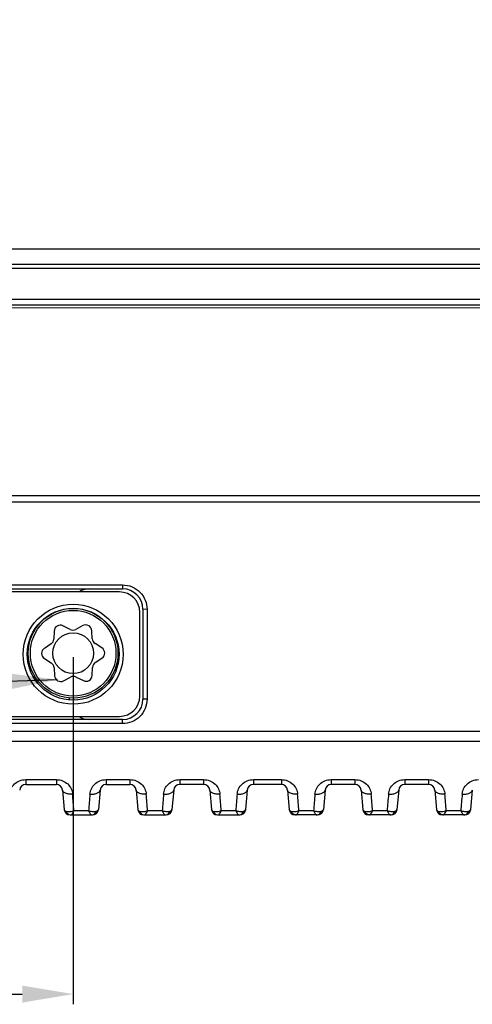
# Model space of a CAD drawing. Header units: millimetres. Extents: x 3489 to 4105, y -1201 to -766.
# Tile 9 of 55: x 3716 to 3738, y -1050 to -1002. Entities that reach past the tile are written whole.
import ezdxf

# ---------------------------------------------------------------- set-up
doc = ezdxf.new("R2010")
doc.units = ezdxf.units.MM
doc.styles.add('HANA', font='arial.ttf')
doc.dimstyles.new('HANA$0', dxfattribs={"dimtxt": 2.5, "dimasz": 2.5, "dimexe": 0.5, "dimexo": 0.2, "dimgap": 0.5, "dimtad": 1, "dimzin": 1, "dimdsep": 46, "dimtxsty": 'HANA', "dimcen": 0, "dimclrd": 3, "dimclre": 3, "dimclrt": 4, "dimadec": 0, "dimazin": 0, "dimtfac": 1, "dimtmove": 0, "dimatfit": 3, "dimfxl": 0, "dimtzin": 0, "dimarcsym": 0})
doc.dimstyles.new('HANA$2', dxfattribs={"dimtxt": 2.5, "dimasz": 2.5, "dimexe": 0.5, "dimexo": 0.2, "dimgap": 0.5, "dimtad": 1, "dimtih": 1, "dimtoh": 1, "dimzin": 1, "dimdsep": 46, "dimtxsty": 'HANA', "dimcen": 0, "dimclrd": 3, "dimclre": 3, "dimclrt": 4, "dimadec": 0, "dimazin": 0, "dimtfac": 1, "dimtmove": 0, "dimatfit": 3, "dimfxl": 0, "dimtzin": 0, "dimarcsym": 0})
doc.dimstyles.new('HANA$7', dxfattribs={"dimtxt": 2.5, "dimasz": 2.5, "dimexe": 0.5, "dimexo": 0.2, "dimgap": 0.5, "dimtad": 1, "dimzin": 1, "dimdsep": 46, "dimtxsty": 'HANA', "dimcen": 0, "dimclrd": 3, "dimclre": 3, "dimclrt": 4, "dimadec": 0, "dimazin": 0, "dimtfac": 1, "dimtmove": 0, "dimatfit": 3, "dimfxl": 0, "dimtzin": 0, "dimarcsym": 0})

# ---------------------------------------------------------------- blocks, each defined once
blk = doc.blocks.new('*D32')
at = {"color": 3, "lineweight": -2}
for p, q in [((3703.589, -1033.413), (3703.589, -1050.423)), ((3718.589, -1033.413), (3718.589, -1050.423)), ((3703.589, -1049.923), (3682.592, -1049.923)), ((3706.089, -1049.923), (3716.089, -1049.923))]:
    blk.add_line(p, q, dxfattribs=at)
at = {"color": 3}
for points in [[(3706.089, -1049.507), (3706.089, -1050.34), (3703.589, -1049.923)], [(3716.089, -1050.34), (3716.089, -1049.507), (3718.589, -1049.923)]]:
    blk.add_solid(points, dxfattribs=at)
at = {"layer": 'Defpoints', "color": 0}
for p in [(3703.589, -1033.213), (3718.589, -1033.213), (3718.589, -1049.923)]:
    blk.add_point(p, dxfattribs=at)
at = {"color": 4, "insert": (3691.559, -1048.147), "char_height": 2.5, "attachment_point": 5, "style": 'HANA'}
blk.add_mtext('15.00%%P0.15', dxfattribs=at)
blk = doc.blocks.new('*D59')
at = {"color": 3, "lineweight": -2}
for start, end in [(116.3884, 133.672), (46.328, 63.6116)]:
    blk.add_arc((3347.853, -1052.706), 14.592, start, end, dxfattribs=at)
at = {"color": 3}
for points in [[(3337.465, -1041.875), (3338.089, -1042.426), (3336.123, -1044.026)], [(3357.618, -1042.426), (3358.242, -1041.875), (3359.584, -1044.026)]]:
    blk.add_solid(points, dxfattribs=at)
at = {"layer": 'Defpoints', "color": 0}
for p in [(3343.385, -1038.814), (3331.099, -1040.308), (3363.483, -1041.141), (3339.931, -1046.843), (3354.867, -1047.516)]:
    blk.add_point(p, dxfattribs=at)
at = {"color": 3, "insert": (3347.853, -1038.113), "char_height": 2.5, "attachment_point": 5, "style": 'HANA'}
blk.add_mtext('ME107%%D', dxfattribs=at)

msp = doc.modelspace()

# ---------------------------------------------------------------- linework, layer by layer
at = {"color": 7, "linetype": 'Continuous'}
for p, q in [((3691.189, -1013.391), (3804.989, -1013.391)), ((3690.452, -1014.334), (3805.726, -1014.334)), ((3690.652, -1014.141), (3805.526, -1014.141)), ((3690.399, -1015.852), (3805.779, -1015.852)), ((3689.044, -1016.141), (3807.134, -1016.141)), ((3699.484, -1016.272), (3748.089, -1016.273)), ((3748.089, -1025.491), (3689.887, -1025.491)), ((3699.439, -1025.791), (3742.589, -1025.792)), ((3701.164, -1029.864), (3721.014, -1029.864)), ((3721.014, -1029.864), (3721.014, -1030.06)), ((3701.164, -1030.06), (3721.014, -1030.06)), ((3720.864, -1030.21), (3701.314, -1030.21)), ((3721.864, -1035.31), (3721.864, -1031.21)), ((3722.014, -1031.06), (3722.014, -1035.46)), ((3722.214, -1031.064), (3722.014, -1031.06)), ((3722.214, -1031.064), (3722.214, -1035.464)), ((3718.443, -1032.045), (3718.089, -1031.868)), ((3719.065, -1031.86), (3718.715, -1032.042)), ((3717.655, -1032.124), (3717.638, -1032.519)), ((3719.528, -1032.502), (3719.503, -1032.107)), ((3717.504, -1032.756), (3717.175, -1032.974)), ((3719.999, -1032.949), (3719.666, -1032.737)), ((3716.46, -1033.846), (3716.46, -1033.767)), ((3716.46, -1033.846), (3716.482, -1033.846)), ((3717.179, -1033.477), (3717.512, -1033.689)), ((3719.674, -1033.67), (3720.004, -1033.452)), ((3717.651, -1033.924), (3717.675, -1034.318)), ((3719.523, -1034.302), (3719.54, -1033.907)), ((3718.113, -1034.566), (3718.463, -1034.384)), ((3718.736, -1034.381), (3719.089, -1034.557)), ((3718.389, -1035.404), (3718.389, -1035.46)), ((3722.214, -1035.464), (3722.014, -1035.46)), ((3721.014, -1036.46), (3701.164, -1036.46)), ((3721.014, -1036.664), (3701.164, -1036.664)), ((3701.314, -1036.31), (3720.864, -1036.31)), ((3721.014, -1036.664), (3721.014, -1036.46)), ((3716.264, -1039.409), (3716.264, -1039.647)), ((3716.264, -1039.409), (3717.764, -1039.409)), ((3716.264, -1039.647), (3717.764, -1039.647)), ((3717.764, -1039.409), (3717.764, -1039.647)), ((3720.207, -1039.409), (3720.207, -1039.647)), ((3720.207, -1039.409), (3721.377, -1039.409)), ((3720.207, -1039.647), (3721.377, -1039.647)), ((3721.377, -1039.409), (3721.377, -1039.647)), ((3723.82, -1039.409), (3723.82, -1039.647)), ((3723.82, -1039.409), (3724.99, -1039.409)), ((3724.99, -1039.647), (3723.82, -1039.647)), ((3724.99, -1039.409), (3724.99, -1039.647)), ((3727.433, -1039.409), (3728.803, -1039.409)), ((3727.433, -1039.409), (3727.433, -1039.647)), ((3728.803, -1039.647), (3727.433, -1039.647)), ((3728.803, -1039.409), (3728.803, -1039.647)), ((3731.246, -1039.409), (3732.416, -1039.409)), ((3731.246, -1039.409), (3731.246, -1039.647)), ((3732.416, -1039.647), (3731.246, -1039.647)), ((3732.416, -1039.409), (3732.416, -1039.647)), ((3734.859, -1039.409), (3736.029, -1039.409)), ((3734.859, -1039.409), (3734.859, -1039.647)), ((3736.029, -1039.647), (3734.859, -1039.647)), ((3736.029, -1039.409), (3736.029, -1039.647)), ((3718.063, -1039.921), (3718.146, -1040.867)), ((3719.908, -1039.921), (3719.825, -1040.867)), ((3721.676, -1039.921), (3721.759, -1040.867)), ((3723.521, -1039.921), (3723.438, -1040.867)), ((3725.289, -1039.921), (3725.372, -1040.867)), ((3727.134, -1039.921), (3727.051, -1040.867)), ((3729.102, -1039.921), (3729.185, -1040.867)), ((3730.947, -1039.921), (3730.864, -1040.867)), ((3732.715, -1039.921), (3732.798, -1040.867)), ((3734.56, -1039.921), (3734.477, -1040.867)), ((3736.328, -1039.921), (3736.411, -1040.867)), ((3738.173, -1039.921), (3738.09, -1040.867)), ((3718.381, -1041.12), (3718.446, -1041.139)), ((3718.589, -1041.014), (3718.628, -1040.935)), ((3719.343, -1040.935), (3718.628, -1040.935)), ((3719.343, -1040.935), (3718.628, -1040.935)), ((3719.59, -1041.12), (3719.648, -1041.083)), ((3719.731, -1040.966), (3719.707, -1040.975)), ((3721.994, -1041.12), (3722.059, -1041.139)), ((3722.202, -1041.014), (3722.241, -1040.935)), ((3722.956, -1040.935), (3722.241, -1040.935)), ((3722.956, -1040.935), (3722.241, -1040.935)), ((3723.203, -1041.12), (3723.261, -1041.083)), ((3723.344, -1040.966), (3723.32, -1040.975)), ((3725.607, -1041.12), (3725.672, -1041.139)), ((3725.815, -1041.014), (3725.854, -1040.935)), ((3726.569, -1040.935), (3725.854, -1040.935)), ((3726.569, -1040.935), (3725.854, -1040.935)), ((3726.816, -1041.12), (3726.874, -1041.083)), ((3726.957, -1040.966), (3726.933, -1040.975)), ((3729.42, -1041.12), (3729.362, -1041.083)), ((3729.624, -1041.021), (3729.667, -1040.935)), ((3730.382, -1040.935), (3729.667, -1040.935)), ((3730.382, -1040.935), (3729.667, -1040.935)), ((3730.628, -1041.12), (3730.687, -1041.083)), ((3730.77, -1040.966), (3730.746, -1040.975)), ((3733.033, -1041.12), (3732.975, -1041.083)), ((3733.237, -1041.021), (3733.28, -1040.935)), ((3733.995, -1040.935), (3733.28, -1040.935)), ((3733.995, -1040.935), (3733.28, -1040.935)), ((3734.241, -1041.12), (3734.3, -1041.083)), ((3734.383, -1040.966), (3734.359, -1040.975)), ((3736.646, -1041.12), (3736.588, -1041.083)), ((3736.85, -1041.021), (3736.893, -1040.935)), ((3737.608, -1040.935), (3736.893, -1040.935)), ((3737.854, -1041.12), (3737.912, -1041.083)), ((3737.996, -1040.966), (3737.971, -1040.975)), ((3718.445, -1041.141), (3719.526, -1041.141)), ((3722.058, -1041.141), (3723.139, -1041.141)), ((3725.671, -1041.141), (3726.752, -1041.141)), ((3730.565, -1041.141), (3729.484, -1041.141)), ((3734.178, -1041.141), (3733.096, -1041.141)), ((3737.791, -1041.141), (3736.709, -1041.141))]:
    msp.add_line(p, q, dxfattribs=at)
for centre, radius in [((3718.589, -1033.264), 2.45), ((3718.589, -1033.26), 2.25), ((3718.589, -1033.213), 2.2), ((3718.589, -1033.213), 2.1), ((3718.589, -1033.213), 1)]:
    msp.add_circle(centre, radius, dxfattribs=at)
for centre, radius, start, end in [((3719.389, -1031.06), 1, 90, 121.6884), ((3720.864, -1031.21), 1, 0, 90), ((3721.014, -1031.06), 1, 0, 90), ((3719.589, -1031.21), 1, 168.4683, 168.651), ((3717.955, -1032.137), 0.3, 63.4951, 177.5226), ((3719.204, -1032.126), 0.3, 3.4951, 117.5226), ((3715.541, -1032.666), 0.994, 11.0629, 14.525), ((3714.589, -1032.873), 2.2, 19.2966, 20.1953), ((3718.576, -1031.776), 0.3, 243.4951, 297.5226), ((3715.46, -1032.679), 1, 1.0824, 7.1307), ((3717.339, -1032.506), 0.3, 303.4951, 357.5226), ((3719.827, -1032.484), 0.3, 183.4951, 237.5226), ((3717.34, -1033.224), 0.3, 123.4951, 237.5226), ((3719.838, -1033.202), 0.3, 303.4951, 57.5226), ((3715.46, -1033.846), 1, 353.0708, 0), ((3717.351, -1033.942), 0.3, 3.4951, 57.5226), ((3719.84, -1033.92), 0.3, 123.4951, 177.5226), ((3715.54, -1033.859), 0.995, 345.657, 352.9586), ((3714.589, -1033.647), 2.2, 339.8046, 342.3523), ((3717.974, -1034.3), 0.3, 183.4951, 297.5226), ((3718.602, -1034.65), 0.3, 63.4951, 117.5226), ((3719.223, -1034.289), 0.3, 243.4951, 357.5226), ((3720.864, -1035.31), 1, 270, 0), ((3719.389, -1035.46), 1, 180, 182.3853), ((3719.589, -1035.31), 1, 185.8883, 191.5317), ((3721.014, -1035.46), 1, 270, 0), ((3719.389, -1035.46), 1, 238.3116, 270), ((3716.264, -1039.947), 0.3, 90, 175), ((3717.764, -1039.947), 0.3, 5, 90), ((3720.207, -1039.947), 0.3, 90, 175), ((3721.377, -1039.947), 0.3, 5, 90), ((3723.82, -1039.947), 0.3, 90, 175), ((3724.99, -1039.947), 0.3, 5, 90), ((3727.433, -1039.947), 0.3, 90, 175), ((3728.803, -1039.947), 0.3, 5, 90), ((3731.246, -1039.947), 0.3, 90, 175), ((3732.416, -1039.947), 0.3, 5, 90), ((3734.859, -1039.947), 0.3, 90, 175), ((3736.029, -1039.947), 0.3, 5, 90), ((3618.486, -1048.747), 100.446, 4.46092, 4.92693), ((3820.375, -1048.817), 101.339, 175.07692, 175.53882), ((3621.976, -1048.758), 100.57, 4.46131, 4.92673), ((3824.031, -1048.821), 101.382, 175.07664, 175.53832), ((3625.554, -1048.761), 100.604, 4.46161, 4.92686), ((3827.761, -1048.831), 101.5, 175.07674, 175.53787), ((3629.331, -1048.764), 100.641, 4.46186, 4.92692), ((3831.677, -1048.84), 101.603, 175.07679, 175.53744), ((3632.895, -1048.768), 100.69, 4.46207, 4.92689), ((3835.359, -1048.846), 101.673, 175.07674, 175.53706), ((3636.45, -1048.773), 100.748, 4.46222, 4.92676), ((3839.012, -1048.85), 101.712, 175.0766, 175.53673), ((3718.445, -1040.841), 0.3, 185, 270), ((3717.836, -1040.612), 0.854, 329.4824, 331.8584), ((3719.526, -1040.841), 0.3, 270, 355), ((3719.439, -1040.849), 0.314, 331.4729, 338.2316), ((3722.058, -1040.841), 0.3, 185, 270), ((3721.449, -1040.612), 0.854, 329.4836, 331.8593), ((3723.139, -1040.841), 0.3, 270, 355), ((3723.052, -1040.849), 0.314, 331.4729, 338.2315), ((3725.671, -1040.841), 0.3, 185, 270), ((3725.062, -1040.612), 0.853, 329.4801, 331.8561), ((3726.752, -1040.841), 0.3, 270, 355), ((3726.665, -1040.849), 0.314, 331.4735, 338.2323), ((3729.484, -1040.841), 0.3, 185, 270), ((3729.571, -1040.849), 0.314, 201.77, 208.528), ((3728.888, -1040.62), 0.838, 329.5621, 331.4027), ((3730.565, -1040.841), 0.3, 270, 355), ((3730.478, -1040.849), 0.314, 331.4731, 338.232), ((3733.096, -1040.841), 0.3, 185, 270), ((3733.184, -1040.849), 0.314, 201.7719, 208.5296), ((3732.502, -1040.62), 0.838, 329.559, 331.4), ((3734.178, -1040.841), 0.3, 270, 355), ((3734.091, -1040.849), 0.314, 331.4722, 338.2309), ((3736.709, -1040.841), 0.3, 185, 270), ((3736.797, -1040.849), 0.314, 201.7739, 208.5312), ((3736.115, -1040.62), 0.838, 329.5566, 331.3978), ((3737.791, -1040.841), 0.3, 270, 355), ((3737.704, -1040.849), 0.314, 331.4708, 338.2294), ((3718.479, -1040.912), 0.229, 261.6175, 269.966), ((3722.092, -1040.912), 0.229, 261.6175, 269.966), ((3725.705, -1040.912), 0.229, 261.6174, 269.966)]:
    msp.add_arc(centre, radius, start, end, dxfattribs=at)
for points, knots in [([(3721.014, -1029.864), (3721.171, -1029.864), (3721.489, -1029.927), (3721.89, -1030.198), (3722.154, -1030.599), (3722.214, -1030.912), (3722.214, -1031.064)], [0, 0, 0, 0, 0.251504, 0.503453, 0.756457, 1, 1, 1, 1]), ([(3722.214, -1035.464), (3722.214, -1035.619), (3722.151, -1035.935), (3721.884, -1036.336), (3721.483, -1036.601), (3721.168, -1036.664), (3721.014, -1036.664)], [0, 0, 0, 0, 0.248831, 0.500637, 0.752778, 1, 1, 1, 1]), ([(3748.089, -1037.048), (3744.035, -1037.048), (3735.927, -1037.048), (3725.791, -1037.049), (3717.683, -1037.049), (3711.602, -1037.05), (3705.52, -1037.05), (3701.466, -1037.051), (3699.439, -1037.039)], [0, 0, 0, 0, 0.25, 0.5, 0.625, 0.75, 0.875, 1, 1, 1, 1]), ([(3748.089, -1037.535), (3744.035, -1037.535), (3735.926, -1037.535), (3725.789, -1037.536), (3717.679, -1037.536), (3711.597, -1037.537), (3705.517, -1037.536), (3701.465, -1037.538), (3699.441, -1037.528)], [0, 0, 0, 0, 0.25, 0.500063, 0.625099, 0.750125, 0.875137, 1, 1, 1, 1]), ([(3715.467, -1040.12), (3715.475, -1040.029), (3715.523, -1039.843), (3715.696, -1039.606), (3715.956, -1039.446), (3716.161, -1039.409), (3716.264, -1039.409)], [0, 0, 0, 0, 0.236173, 0.479572, 0.734654, 1, 1, 1, 1]), ([(3717.764, -1039.409), (3717.868, -1039.409), (3718.072, -1039.446), (3718.332, -1039.606), (3718.505, -1039.843), (3718.553, -1040.029), (3718.561, -1040.12)], [0, 0, 0, 0, 0.265265, 0.520362, 0.763793, 1, 1, 1, 1]), ([(3719.41, -1040.12), (3719.418, -1040.029), (3719.466, -1039.843), (3719.639, -1039.607), (3719.898, -1039.446), (3720.103, -1039.409), (3720.207, -1039.409)], [0, 0, 0, 0, 0.236166, 0.479559, 0.734642, 1, 1, 1, 1]), ([(3721.377, -1039.409), (3721.48, -1039.409), (3721.685, -1039.446), (3721.945, -1039.607), (3722.118, -1039.843), (3722.166, -1040.029), (3722.174, -1040.121)], [0, 0, 0, 0, 0.265271, 0.520371, 0.7638, 1, 1, 1, 1]), ([(3723.023, -1040.121), (3723.031, -1040.029), (3723.079, -1039.843), (3723.252, -1039.607), (3723.511, -1039.446), (3723.716, -1039.409), (3723.82, -1039.409)], [0, 0, 0, 0, 0.236155, 0.479542, 0.734621, 1, 1, 1, 1]), ([(3724.99, -1039.409), (3725.093, -1039.409), (3725.298, -1039.446), (3725.558, -1039.607), (3725.731, -1039.843), (3725.779, -1040.029), (3725.787, -1040.121)], [0, 0, 0, 0, 0.265278, 0.520378, 0.763805, 1, 1, 1, 1]), ([(3726.636, -1040.121), (3726.644, -1040.029), (3726.692, -1039.843), (3726.865, -1039.607), (3727.124, -1039.446), (3727.329, -1039.409), (3727.433, -1039.409)], [0, 0, 0, 0, 0.236154, 0.479544, 0.734632, 1, 1, 1, 1]), ([(3728.803, -1039.409), (3728.906, -1039.409), (3729.111, -1039.446), (3729.371, -1039.607), (3729.544, -1039.843), (3729.592, -1040.029), (3729.6, -1040.121)], [0, 0, 0, 0, 0.265285, 0.520387, 0.76381, 1, 1, 1, 1]), ([(3730.449, -1040.121), (3730.457, -1040.029), (3730.505, -1039.844), (3730.678, -1039.607), (3730.937, -1039.446), (3731.142, -1039.409), (3731.246, -1039.409)], [0, 0, 0, 0, 0.236147, 0.479534, 0.734625, 1, 1, 1, 1]), ([(3732.416, -1039.409), (3732.519, -1039.409), (3732.724, -1039.446), (3732.983, -1039.607), (3733.157, -1039.844), (3733.205, -1040.029), (3733.213, -1040.121)], [0, 0, 0, 0, 0.265293, 0.520396, 0.763816, 1, 1, 1, 1]), ([(3734.062, -1040.121), (3734.07, -1040.029), (3734.118, -1039.844), (3734.291, -1039.607), (3734.55, -1039.446), (3734.755, -1039.409), (3734.859, -1039.409)], [0, 0, 0, 0, 0.23614, 0.479525, 0.734619, 1, 1, 1, 1]), ([(3736.029, -1039.409), (3736.132, -1039.409), (3736.338, -1039.446), (3736.597, -1039.607), (3736.77, -1039.844), (3736.818, -1040.029), (3736.826, -1040.121)], [0, 0, 0, 0, 0.265542, 0.520778, 0.76403, 1, 1, 1, 1]), ([(3737.675, -1040.121), (3737.683, -1040.029), (3737.731, -1039.844), (3737.904, -1039.607), (3738.163, -1039.446), (3738.368, -1039.409), (3738.472, -1039.409)], [0, 0, 0, 0, 0.236134, 0.479517, 0.734613, 1, 1, 1, 1]), ([(3718.561, -1040.12), (3718.499, -1040.125), (3718.382, -1040.122), (3718.244, -1040.091), (3718.156, -1040.048), (3718.095, -1040.003), (3718.066, -1039.953), (3718.063, -1039.921)], [0, 0, 0, 0, 0.322478, 0.606698, 0.726942, 0.831195, 1, 1, 1, 1]), ([(3719.41, -1040.12), (3719.472, -1040.125), (3719.589, -1040.122), (3719.727, -1040.091), (3719.815, -1040.048), (3719.876, -1040.003), (3719.905, -1039.953), (3719.908, -1039.921)], [0, 0, 0, 0, 0.32247, 0.606691, 0.726937, 0.831193, 1, 1, 1, 1]), ([(3722.174, -1040.121), (3722.112, -1040.125), (3721.995, -1040.122), (3721.857, -1040.091), (3721.769, -1040.048), (3721.708, -1040.003), (3721.679, -1039.953), (3721.676, -1039.921)], [0, 0, 0, 0, 0.322465, 0.606676, 0.72692, 0.831177, 1, 1, 1, 1]), ([(3723.023, -1040.121), (3723.085, -1040.125), (3723.202, -1040.122), (3723.34, -1040.091), (3723.428, -1040.048), (3723.489, -1040.003), (3723.518, -1039.953), (3723.521, -1039.921)], [0, 0, 0, 0, 0.322456, 0.60667, 0.726917, 0.831176, 1, 1, 1, 1]), ([(3725.787, -1040.121), (3725.725, -1040.125), (3725.608, -1040.122), (3725.47, -1040.091), (3725.382, -1040.048), (3725.321, -1040.003), (3725.292, -1039.953), (3725.289, -1039.921)], [0, 0, 0, 0, 0.322451, 0.606655, 0.726899, 0.83116, 1, 1, 1, 1]), ([(3726.636, -1040.121), (3726.698, -1040.125), (3726.815, -1040.122), (3726.953, -1040.091), (3727.041, -1040.048), (3727.102, -1040.003), (3727.131, -1039.953), (3727.134, -1039.921)], [0, 0, 0, 0, 0.322444, 0.60665, 0.726895, 0.831158, 1, 1, 1, 1]), ([(3729.6, -1040.121), (3729.538, -1040.125), (3729.421, -1040.122), (3729.283, -1040.091), (3729.194, -1040.048), (3729.134, -1040.003), (3729.105, -1039.953), (3729.102, -1039.921)], [0, 0, 0, 0, 0.322434, 0.60663, 0.726875, 0.83114, 1, 1, 1, 1]), ([(3730.449, -1040.121), (3730.511, -1040.125), (3730.628, -1040.122), (3730.766, -1040.091), (3730.854, -1040.048), (3730.915, -1040.003), (3730.944, -1039.953), (3730.947, -1039.921)], [0, 0, 0, 0, 0.322429, 0.606624, 0.72687, 0.831137, 1, 1, 1, 1]), ([(3733.213, -1040.121), (3733.151, -1040.125), (3733.034, -1040.122), (3732.896, -1040.091), (3732.807, -1040.048), (3732.747, -1040.003), (3732.718, -1039.953), (3732.715, -1039.921)], [0, 0, 0, 0, 0.322417, 0.606605, 0.72685, 0.83112, 1, 1, 1, 1]), ([(3734.062, -1040.121), (3734.124, -1040.125), (3734.241, -1040.122), (3734.379, -1040.091), (3734.467, -1040.048), (3734.528, -1040.003), (3734.557, -1039.953), (3734.56, -1039.921)], [0, 0, 0, 0, 0.322415, 0.6066, 0.726845, 0.831116, 1, 1, 1, 1]), ([(3736.826, -1040.121), (3736.764, -1040.125), (3736.647, -1040.122), (3736.509, -1040.091), (3736.42, -1040.048), (3736.36, -1040.003), (3736.331, -1039.953), (3736.328, -1039.921)], [0, 0, 0, 0, 0.322402, 0.606582, 0.726828, 0.831102, 1, 1, 1, 1]), ([(3737.675, -1040.121), (3737.737, -1040.125), (3737.854, -1040.122), (3737.992, -1040.091), (3738.08, -1040.048), (3738.141, -1040.003), (3738.17, -1039.953), (3738.173, -1039.921)], [0, 0, 0, 0, 0.3224, 0.606577, 0.726822, 0.831097, 1, 1, 1, 1]), ([(3718.24, -1040.966), (3718.227, -1040.96), (3718.186, -1040.939), (3718.149, -1040.899), (3718.146, -1040.867)], [0, 0, 0, 0, 0.319977, 1, 1, 1, 1]), ([(3718.628, -1040.935), (3718.56, -1040.962), (3718.432, -1040.998), (3718.293, -1040.99), (3718.24, -1040.966)], [0, 0, 0, 0, 0.557296, 1, 1, 1, 1]), ([(3718.24, -1040.966), (3718.254, -1041), (3718.291, -1041.062), (3718.35, -1041.105), (3718.381, -1041.12)], [0, 0, 0, 0, 0.512415, 1, 1, 1, 1]), ([(3718.479, -1041.141), (3718.495, -1041.141), (3718.534, -1041.107), (3718.557, -1041.07), (3718.572, -1041.045)], [0, 0, 0, 0, 0.357663, 1, 1, 1, 1]), ([(3719.707, -1040.975), (3719.654, -1040.993), (3719.526, -1040.995), (3719.406, -1040.96), (3719.343, -1040.935)], [0, 0, 0, 0, 0.449718, 1, 1, 1, 1]), ([(3719.343, -1040.935), (3719.356, -1040.964), (3719.381, -1041.015), (3719.42, -1041.081), (3719.454, -1041.123), (3719.481, -1041.141), (3719.492, -1041.141)], [0, 0, 0, 0, 0.365664, 0.659917, 0.871106, 1, 1, 1, 1]), ([(3719.825, -1040.867), (3719.824, -1040.877), (3719.81, -1040.923), (3719.765, -1040.95), (3719.731, -1040.966)], [0, 0, 0, 0, 0.202103, 1, 1, 1, 1]), ([(3721.853, -1040.966), (3721.84, -1040.96), (3721.799, -1040.939), (3721.762, -1040.899), (3721.759, -1040.867)], [0, 0, 0, 0, 0.319975, 1, 1, 1, 1]), ([(3722.241, -1040.935), (3722.173, -1040.962), (3722.045, -1040.998), (3721.906, -1040.99), (3721.853, -1040.966)], [0, 0, 0, 0, 0.557298, 1, 1, 1, 1]), ([(3721.853, -1040.966), (3721.867, -1041), (3721.904, -1041.062), (3721.963, -1041.105), (3721.994, -1041.12)], [0, 0, 0, 0, 0.512414, 1, 1, 1, 1]), ([(3722.092, -1041.141), (3722.108, -1041.141), (3722.147, -1041.107), (3722.17, -1041.07), (3722.185, -1041.045)], [0, 0, 0, 0, 0.357647, 1, 1, 1, 1]), ([(3723.32, -1040.975), (3723.267, -1040.993), (3723.139, -1040.995), (3723.019, -1040.96), (3722.956, -1040.935)], [0, 0, 0, 0, 0.449721, 1, 1, 1, 1]), ([(3722.956, -1040.935), (3722.969, -1040.964), (3722.994, -1041.015), (3723.033, -1041.081), (3723.067, -1041.123), (3723.094, -1041.141), (3723.105, -1041.141)], [0, 0, 0, 0, 0.365659, 0.659909, 0.8711, 1, 1, 1, 1]), ([(3723.438, -1040.867), (3723.437, -1040.877), (3723.423, -1040.923), (3723.378, -1040.95), (3723.344, -1040.966)], [0, 0, 0, 0, 0.202098, 1, 1, 1, 1]), ([(3725.466, -1040.966), (3725.453, -1040.96), (3725.412, -1040.939), (3725.374, -1040.899), (3725.372, -1040.867)], [0, 0, 0, 0, 0.319983, 1, 1, 1, 1]), ([(3725.854, -1040.935), (3725.786, -1040.962), (3725.658, -1040.998), (3725.519, -1040.99), (3725.466, -1040.966)], [0, 0, 0, 0, 0.557292, 1, 1, 1, 1]), ([(3725.466, -1040.966), (3725.48, -1041), (3725.517, -1041.062), (3725.576, -1041.105), (3725.607, -1041.12)], [0, 0, 0, 0, 0.512416, 1, 1, 1, 1]), ([(3725.705, -1041.141), (3725.721, -1041.141), (3725.759, -1041.107), (3725.783, -1041.07), (3725.798, -1041.045)], [0, 0, 0, 0, 0.35767, 1, 1, 1, 1]), ([(3726.933, -1040.975), (3726.88, -1040.993), (3726.752, -1040.995), (3726.632, -1040.96), (3726.569, -1040.935)], [0, 0, 0, 0, 0.449718, 1, 1, 1, 1]), ([(3726.569, -1040.935), (3726.582, -1040.964), (3726.607, -1041.015), (3726.646, -1041.081), (3726.68, -1041.123), (3726.707, -1041.141), (3726.718, -1041.141)], [0, 0, 0, 0, 0.365669, 0.659925, 0.871113, 1, 1, 1, 1]), ([(3727.051, -1040.867), (3727.05, -1040.877), (3727.036, -1040.923), (3726.991, -1040.95), (3726.957, -1040.966)], [0, 0, 0, 0, 0.202099, 1, 1, 1, 1]), ([(3729.279, -1040.966), (3729.266, -1040.96), (3729.225, -1040.939), (3729.187, -1040.899), (3729.185, -1040.867)], [0, 0, 0, 0, 0.319952, 1, 1, 1, 1]), ([(3729.667, -1040.935), (3729.599, -1040.962), (3729.471, -1040.998), (3729.332, -1040.99), (3729.279, -1040.966)], [0, 0, 0, 0, 0.557198, 1, 1, 1, 1]), ([(3729.518, -1041.141), (3729.534, -1041.141), (3729.573, -1041.106), (3729.596, -1041.07), (3729.611, -1041.044)], [0, 0, 0, 0, 0.357402, 1, 1, 1, 1]), ([(3730.746, -1040.975), (3730.693, -1040.993), (3730.564, -1040.995), (3730.445, -1040.96), (3730.382, -1040.935)], [0, 0, 0, 0, 0.449719, 1, 1, 1, 1]), ([(3730.382, -1040.935), (3730.395, -1040.964), (3730.42, -1041.015), (3730.459, -1041.081), (3730.493, -1041.123), (3730.52, -1041.141), (3730.531, -1041.141)], [0, 0, 0, 0, 0.365677, 0.659934, 0.87112, 1, 1, 1, 1]), ([(3730.864, -1040.867), (3730.863, -1040.877), (3730.849, -1040.923), (3730.804, -1040.95), (3730.77, -1040.966)], [0, 0, 0, 0, 0.202099, 1, 1, 1, 1]), ([(3732.892, -1040.966), (3732.879, -1040.96), (3732.838, -1040.939), (3732.8, -1040.899), (3732.798, -1040.867)], [0, 0, 0, 0, 0.319958, 1, 1, 1, 1]), ([(3733.28, -1040.935), (3733.212, -1040.962), (3733.084, -1040.998), (3732.945, -1040.99), (3732.892, -1040.966)], [0, 0, 0, 0, 0.557188, 1, 1, 1, 1]), ([(3733.131, -1041.141), (3733.147, -1041.141), (3733.186, -1041.106), (3733.209, -1041.07), (3733.224, -1041.044)], [0, 0, 0, 0, 0.357425, 1, 1, 1, 1]), ([(3734.359, -1040.975), (3734.306, -1040.993), (3734.177, -1040.995), (3734.058, -1040.96), (3733.995, -1040.935)], [0, 0, 0, 0, 0.449723, 1, 1, 1, 1]), ([(3733.995, -1040.935), (3734.008, -1040.964), (3734.033, -1041.015), (3734.072, -1041.081), (3734.106, -1041.123), (3734.133, -1041.141), (3734.144, -1041.141)], [0, 0, 0, 0, 0.365679, 0.659937, 0.871121, 1, 1, 1, 1]), ([(3734.477, -1040.867), (3734.476, -1040.877), (3734.462, -1040.923), (3734.417, -1040.95), (3734.383, -1040.966)], [0, 0, 0, 0, 0.202098, 1, 1, 1, 1]), ([(3736.505, -1040.966), (3736.492, -1040.96), (3736.451, -1040.939), (3736.413, -1040.899), (3736.411, -1040.867)], [0, 0, 0, 0, 0.319962, 1, 1, 1, 1]), ([(3736.893, -1040.935), (3736.824, -1040.962), (3736.697, -1040.998), (3736.558, -1040.99), (3736.505, -1040.966)], [0, 0, 0, 0, 0.557178, 1, 1, 1, 1]), ([(3736.744, -1041.141), (3736.76, -1041.141), (3736.799, -1041.106), (3736.822, -1041.07), (3736.837, -1041.044)], [0, 0, 0, 0, 0.357442, 1, 1, 1, 1]), ([(3737.971, -1040.975), (3737.919, -1040.993), (3737.79, -1040.995), (3737.671, -1040.96), (3737.608, -1040.935)], [0, 0, 0, 0, 0.449728, 1, 1, 1, 1]), ([(3737.608, -1040.935), (3737.621, -1040.964), (3737.646, -1041.015), (3737.685, -1041.081), (3737.719, -1041.123), (3737.746, -1041.141), (3737.757, -1041.141)], [0, 0, 0, 0, 0.365678, 0.659934, 0.871118, 1, 1, 1, 1]), ([(3738.09, -1040.867), (3738.089, -1040.877), (3738.075, -1040.923), (3738.03, -1040.95), (3737.996, -1040.966)], [0, 0, 0, 0, 0.202097, 1, 1, 1, 1])]:
    msp.add_open_spline(points, degree=3, knots=knots, dxfattribs=at)
for points in [[(3719.492, -1041.141), (3719.525, -1041.141), (3719.559, -1041.134), (3719.59, -1041.12)], [(3719.648, -1041.083), (3719.675, -1041.06), (3719.698, -1041.031), (3719.715, -1040.999)], [(3723.105, -1041.141), (3723.138, -1041.141), (3723.172, -1041.134), (3723.203, -1041.12)], [(3723.261, -1041.083), (3723.288, -1041.06), (3723.311, -1041.031), (3723.328, -1040.999)], [(3726.718, -1041.141), (3726.751, -1041.141), (3726.785, -1041.134), (3726.816, -1041.12)], [(3726.874, -1041.083), (3726.901, -1041.06), (3726.924, -1041.031), (3726.941, -1040.999)], [(3729.362, -1041.083), (3729.335, -1041.06), (3729.312, -1041.031), (3729.295, -1040.999)], [(3729.518, -1041.141), (3729.485, -1041.141), (3729.451, -1041.134), (3729.42, -1041.12)], [(3730.531, -1041.141), (3730.564, -1041.141), (3730.598, -1041.134), (3730.628, -1041.12)], [(3730.687, -1041.083), (3730.714, -1041.06), (3730.737, -1041.031), (3730.754, -1040.999)], [(3732.975, -1041.083), (3732.948, -1041.06), (3732.925, -1041.031), (3732.908, -1040.999)], [(3733.131, -1041.141), (3733.098, -1041.141), (3733.064, -1041.134), (3733.033, -1041.12)], [(3734.144, -1041.141), (3734.177, -1041.141), (3734.211, -1041.134), (3734.241, -1041.12)], [(3734.3, -1041.083), (3734.327, -1041.06), (3734.35, -1041.031), (3734.367, -1040.999)], [(3736.588, -1041.083), (3736.561, -1041.06), (3736.538, -1041.031), (3736.521, -1040.999)], [(3736.744, -1041.141), (3736.711, -1041.141), (3736.677, -1041.134), (3736.646, -1041.12)], [(3737.757, -1041.141), (3737.79, -1041.141), (3737.824, -1041.134), (3737.854, -1041.12)], [(3737.912, -1041.083), (3737.94, -1041.06), (3737.963, -1041.031), (3737.98, -1040.999)]]:
    msp.add_open_spline(points, degree=3, dxfattribs=at)

# ---------------------------------------------------------------- dimensions: what is measured, and where the dimension line sits
dim = msp.add_angular_dim_2l(base=(3696.12, -1004.54), line1=((3692.666, -1012.569), (3683.835, -1006.034)), line2=((3707.603, -1013.241), (3716.218, -1006.866)), text='ME107%%D', dimstyle='HANA$2', override={"dimtxsty": 'HANA', "dimclrt": 3, "dimtol": 1, "dimtp": 0.1, "dimtm": 0.1, "dimtfillclr": 3})
dim.commit()
dim.dimension.update_dxf_attribs({"geometry": '*D59', "text_midpoint": (3700.589, -1003.839), "dimtype": 162, "insert": (352.736, 34.274)})
dim = msp.add_linear_dim(base=(3718.589, -1049.923), p1=(3703.589, -1033.213), p2=(3718.589, -1033.213), text='<>%%P0.15', dimstyle='HANA$0', override={"dimtxsty": 'HANA', "dimcen": 1.5, "dimtp": 0.1, "dimtm": 0.1, "dimtfillclr": 3})
dim.commit()
dim.dimension.update_dxf_attribs({"geometry": '*D32', "text_midpoint": (3691.559, -1049.923), "dimtype": 160})

# ---------------------------------------------------------------- leaders
msp.add_leader([(3717.827, -1034.51), (3672.05, -1036.14)], dimstyle='HANA$7', override={"dimgap": 0.5, "dimtad": 0, "dimtp": 0.1, "dimtm": 0.1, "dimtfillclr": 3})

doc.saveas('drawing.dxf')
